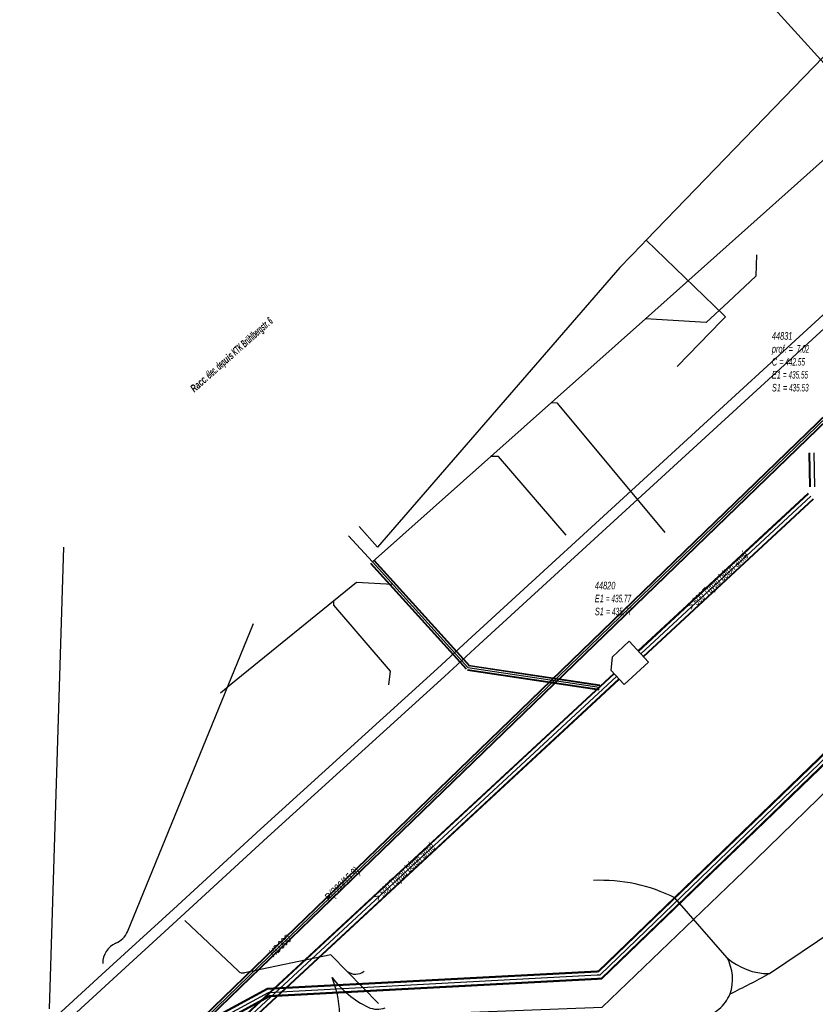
# Model space of a CAD drawing. Header units: metres. Extents: x 2695563 to 2696938, y 1260544 to 1262032.
# Tile 155 of 256: x 2696015 to 2696068, y 1261441 to 1261507. Entities that reach past the tile are written whole.
import ezdxf

# ---------------------------------------------------------------- set-up
doc = ezdxf.new("R2010")
doc.units = ezdxf.units.M
doc.header["$LTSCALE"] = 100
doc.linetypes.add('AUSGEZOGEN', pattern=[0])
doc.linetypes.add('STRICHLINIE2_S3', pattern=[0.25, 0.15, -0.1])
for name, color, linetype in [('Eau portable_Cadastre des conduites_Conduite', 171, 'AUSGEZOGEN'), ('EU_Cadastre des conduites', 24, 'AUSGEZOGEN'), ('EU_Cadastre des conduites – Texte', 7, 'AUSGEZOGEN'), ('EU_Cadastre des conduites_Regard normalisé – Texte', 24, 'AUSGEZOGEN'), ('EU_Cadastre des conduites_Regard – Polygone de détail', 24, 'AUSGEZOGEN'), ('Gaz_Cadastre des conduites_Conduite', 32, 'AUSGEZOGEN'), ('Gaz_Cadastre des conduites_Conduite_Texte', 32, 'AUSGEZOGEN'), ('Réseau électrique_Cadastre des conduite_Bord du tracé', 1, 'AUSGEZOGEN'), ('Réseau électrique_Cadastre des conduite_Texte libre_Texte', 1, 'AUSGEZOGEN'), ('Réseau électrique_Cadastre des conduite_Tronçon de tracé', 1, 'AUSGEZOGEN')]:
    doc.layers.add(name, color=color, linetype=linetype)
doc.styles.add('ARIAL', font='arial.ttf')
doc.styles.add('ARIALNARROW', font='ARIALN.TTF')

# ---------------------------------------------------------------- blocks, each defined once
blk = doc.blocks.new('COMPLEXOBJECT_2359')
at = {"layer": 'Réseau électrique_Cadastre des conduite_Tronçon de tracé', "color": 1, "linetype": 'AUSGEZOGEN', "transparency": 33554687}
blk.add_line((6028.866, 11443.548), (6025.318, 11446.918), dxfattribs=at)
blk.add_arc((6029.213, 11443.924), 0.511, 227.27885, 279.9278, dxfattribs=at)
blk = doc.blocks.new('COMPLEXOBJECT_2360')
at = {"layer": 'Réseau électrique_Cadastre des conduite_Tronçon de tracé', "color": 1, "linetype": 'AUSGEZOGEN', "transparency": 33554687}
blk.add_line((6021.493, 11446.17), (6029.897, 11466.723), dxfattribs=at)
for centre, radius, start, end in [((6020.167, 11446.749), 1.447, 291.74481, 336.41304), ((6021.317, 11444.052), 1.486, 114.39736, 179.99959)]:
    blk.add_arc(centre, radius, start, end, dxfattribs=at)
blk = doc.blocks.new('COMPLEXOBJECT_2609')
at = {"layer": 'Réseau électrique_Cadastre des conduite_Tronçon de tracé', "color": 1, "linetype": 'AUSGEZOGEN', "transparency": 33554687}
blk.add_lwpolyline([(6055.745, 11437.465), (6058.391, 11439.016), (6060.969, 11440.997)], dxfattribs=at)
for centre, radius, start, end in [((6059.08, 11443.157), 2.869, 311.17119, 336.68096), ((6053.008, 11442.713), 5.919, 274.91157, 297.54174)]:
    blk.add_arc(centre, radius, start, end, dxfattribs=at)
blk = doc.blocks.new('COMPLEXOBJECT_2610')
at = {"layer": 'Réseau électrique_Cadastre des conduite_Tronçon de tracé', "color": 1, "linetype": 'AUSGEZOGEN', "transparency": 33554687}
blk.add_lwpolyline([(6064.334, 11443.374), (6068.642, 11446.271), (6072.703, 11448.765)], dxfattribs=at)
for centre, radius, start, end in [((6077.207, 11447.145), 4.398, 123.36934, 141.31289), ((6065.078, 11457.071), 11.275, 312.55314, 320.46721)]:
    blk.add_arc(centre, radius, start, end, dxfattribs=at)
blk = doc.blocks.new('COMPLEXOBJECT_2620')
at = {"layer": 'Réseau électrique_Cadastre des conduite_Tronçon de tracé', "color": 1, "linetype": 'AUSGEZOGEN', "transparency": 33554687}
for centre, radius, start, end in [((6040.477, 11447.129), 6.675, 216.95386, 244.10454), ((6038.17, 11442.506), 1.509, 246.24683, 289.8702)]:
    blk.add_arc(centre, radius, start, end, dxfattribs=at)
blk = doc.blocks.new('COMPLEXOBJECT_2621')
at = {"layer": 'Réseau électrique_Cadastre des conduite_Tronçon de tracé', "color": 1, "linetype": 'AUSGEZOGEN', "transparency": 33554687}
blk.add_line((6061.51, 11444.433), (6058.022, 11448.431), dxfattribs=at)
blk.add_arc((6053.049, 11438.413), 11.185, 63.60038, 92.34703, dxfattribs=at)

msp = doc.modelspace()

# ---------------------------------------------------------------- hatches: boundary and pattern name
at = {"layer": 'Réseau électrique_Cadastre des conduite_Bord du tracé', "lineweight": 18, "transparency": 33554687}
h = msp.add_hatch(dxfattribs=at)
h.set_pattern_fill('MUSTER', color=1, scale=6075, style=0, pattern_type=2)
h.set_pattern_definition([(0, (2708005, 1273150), (6075, 6075), [6075, -6075]), (90, (2708005, 1273150), (-6075, 6075), [6075, -6075])])
h.paths.add_polyline_path([(2696002.23, 1261425.216), (2696004.341, 1261427.12), (2696021.224, 1261442.592), (2696026.008, 1261446.961), (2696031.815, 1261452.291), (2696041.455, 1261461.038), (2696043.622, 1261463.01), (2696045.931, 1261465.133), (2696083.506, 1261499.548), (2696083.027, 1261500.072), (2696045.451, 1261465.656), (2696043.143, 1261463.534), (2696040.978, 1261461.563), (2696031.336, 1261452.815), (2696025.528, 1261447.485), (2696020.745, 1261443.116), (2696003.858, 1261427.64), (2696001.759, 1261425.726)], flags=0)

# ---------------------------------------------------------------- linework, layer by layer
at = {"layer": 'Eau portable_Cadastre des conduites_Conduite', "color": 7, "linetype": 'AUSGEZOGEN', "transparency": 33554687}
msp.add_line((2696062.117, 1261486.729), (2696059.143, 1261483.688), dxfattribs=at)
at = {"layer": 'Eau portable_Cadastre des conduites_Conduite', "linetype": 'AUSGEZOGEN', "transparency": 33554687}
for p, q in [((2696089.554, 1261477.754), (2696053.87, 1261443.355)), ((2696089.584, 1261477.74), (2696053.884, 1261443.325)), ((2696089.615, 1261477.727), (2696053.897, 1261443.294)), ((2696090.045, 1261477.533), (2696054.083, 1261442.866)), ((2696090.076, 1261477.52), (2696054.096, 1261442.835)), ((2696090.106, 1261477.506), (2696054.11, 1261442.805)), ((2696053.806, 1261443.352), (2696031.772, 1261442.188)), ((2696053.808, 1261443.321), (2696031.781, 1261442.157)), ((2696053.809, 1261443.289), (2696031.789, 1261442.126)), ((2696053.87, 1261443.355), (2696053.806, 1261443.352)), ((2696053.884, 1261443.325), (2696053.808, 1261443.321)), ((2696053.897, 1261443.294), (2696053.809, 1261443.289)), ((2696053.833, 1261442.853), (2696031.911, 1261441.694)), ((2696053.834, 1261442.821), (2696031.919, 1261441.663)), ((2696053.836, 1261442.79), (2696031.928, 1261441.632)), ((2696054.083, 1261442.866), (2696053.833, 1261442.853)), ((2696054.096, 1261442.835), (2696053.834, 1261442.821)), ((2696054.11, 1261442.805), (2696053.836, 1261442.79)), ((2696031.772, 1261442.188), (2696022.011, 1261436.904)), ((2696031.781, 1261442.157), (2696022.029, 1261436.878)), ((2696031.789, 1261442.126), (2696022.047, 1261436.852)), ((2696031.911, 1261441.694), (2696022.293, 1261436.488)), ((2696031.919, 1261441.663), (2696022.311, 1261436.462)), ((2696031.928, 1261441.632), (2696022.329, 1261436.436))]:
    msp.add_line(p, q, dxfattribs=at)
at = {"layer": 'Eau portable_Cadastre des conduites_Conduite', "color": 255, "linetype": 'AUSGEZOGEN', "transparency": 33554687}
for p, q in [((2696089.83, 1261477.63), (2696053.99, 1261443.08)), ((2696053.821, 1261443.071), (2696031.85, 1261441.91)), ((2696053.99, 1261443.08), (2696053.821, 1261443.071)), ((2696031.85, 1261441.91), (2696022.17, 1261436.67))]:
    msp.add_line(p, q, dxfattribs=at)
at = {"layer": 'Eau portable_Cadastre des conduites_Conduite', "color": 7, "linetype": 'AUSGEZOGEN', "transparency": 33554687}
for points in [[(2696080.765, 1261516.776), (2696079.816, 1261515.614), (2696079.449, 1261515.234), (2696057.087, 1261492.123)], [(2696057.087, 1261492.123), (2696056.788, 1261491.813), (2696055.326, 1261490.302), (2696039.152, 1261471.634), (2696037.921, 1261473.018)], [(2696057.087, 1261492.123), (2696062.237, 1261487.128), (2696062.376, 1261486.993), (2696062.117, 1261486.729)]]:
    msp.add_lwpolyline(points, dxfattribs=at)
at = {"layer": 'EU_Cadastre des conduites', "color": 24, "linetype": 'AUSGEZOGEN', "transparency": 33554687}
for p, q in [((2696071.957, 1261500.195), (2696057.033, 1261486.857)), ((2696057.033, 1261486.857), (2696038.803, 1261470.659)), ((2696037.21, 1261472.382), (2696038.803, 1261470.659)), ((2696018.196, 1261471.637), (2696017.234, 1261440.824)), ((2696039.896, 1261462.457), (2696040.02, 1261463.371)), ((2696028.66, 1261461.923), (2696029.359, 1261462.491))]:
    msp.add_line(p, q, dxfattribs=at)
at = {"layer": 'EU_Cadastre des conduites', "linetype": 'AUSGEZOGEN', "transparency": 33554687}
for p, q in [((2696068.018, 1261475.654), (2696067.969, 1261477.916)), ((2696068.038, 1261475.655), (2696067.989, 1261477.917)), ((2696068.058, 1261475.655), (2696068.009, 1261477.917)), ((2696056.535, 1261464.707), (2696067.886, 1261475.226)), ((2696056.549, 1261464.692), (2696067.9, 1261475.211)), ((2696056.563, 1261464.678), (2696067.914, 1261475.197)), ((2696056.875, 1261464.34), (2696068.226, 1261474.859)), ((2696056.889, 1261464.326), (2696068.24, 1261474.845)), ((2696056.903, 1261464.311), (2696068.254, 1261474.83)), ((2696038.677, 1261470.545), (2696045.059, 1261463.486)), ((2696038.692, 1261470.558), (2696045.074, 1261463.499)), ((2696038.706, 1261470.572), (2696045.088, 1261463.513)), ((2696038.9, 1261470.746), (2696045.282, 1261463.687)), ((2696038.914, 1261470.76), (2696045.296, 1261463.701)), ((2696038.929, 1261470.773), (2696045.311, 1261463.714)), ((2696045.204, 1261463.729), (2696053.973, 1261462.413)), ((2696045.207, 1261463.748), (2696053.976, 1261462.432)), ((2696045.21, 1261463.768), (2696053.979, 1261462.452)), ((2696015.315, 1261426.524), (2696054.923, 1261463.212)), ((2696015.328, 1261426.509), (2696054.936, 1261463.197)), ((2696015.342, 1261426.495), (2696054.95, 1261463.183)), ((2696045.16, 1261463.432), (2696053.929, 1261462.116)), ((2696045.163, 1261463.452), (2696053.932, 1261462.136)), ((2696045.166, 1261463.471), (2696053.935, 1261462.155)), ((2696015.654, 1261426.157), (2696055.262, 1261462.845)), ((2696015.668, 1261426.143), (2696055.276, 1261462.831)), ((2696015.681, 1261426.128), (2696055.289, 1261462.816))]:
    msp.add_line(p, q, dxfattribs=at)
at = {"layer": 'EU_Cadastre des conduites', "color": 255, "transparency": 33554687}
for p, q in [((2696068.338, 1261475.661), (2696068.289, 1261477.923)), ((2696056.719, 1261464.509), (2696068.07, 1261475.028)), ((2696038.803, 1261470.659), (2696045.185, 1261463.6)), ((2696045.185, 1261463.6), (2696053.954, 1261462.284)), ((2696015.498, 1261426.326), (2696055.106, 1261463.014))]:
    msp.add_line(p, q, dxfattribs=at)
at = {"layer": 'EU_Cadastre des conduites', "color": 24, "linetype": 'AUSGEZOGEN', "transparency": 33554687}
for points in [[(2696056.32, 1261517.83), (2696071.855, 1261500.723), (2696071.957, 1261500.195)], [(2696064.438, 1261491.129), (2696064.393, 1261489.716), (2696062.57, 1261488.005)], [(2696062.57, 1261488.005), (2696061.095, 1261486.621), (2696057.033, 1261486.857)], [(2696058.351, 1261472.602), (2696051.167, 1261481.248), (2696050.737, 1261481.263)], [(2696051.744, 1261472.445), (2696047.214, 1261477.681), (2696046.7, 1261477.676)], [(2696029.359, 1261462.491), (2696037.734, 1261469.294), (2696040.144, 1261469.176)], [(2696040.02, 1261463.371), (2696036.226, 1261467.76), (2696036.232, 1261468.079)]]:
    msp.add_lwpolyline(points, dxfattribs=at)
at = {"layer": 'EU_Cadastre des conduites_Regard – Polygone de détail', "color": 24, "linetype": 'STRICHLINIE2_S3', "transparency": 33554687}
msp.add_lwpolyline([(2696055.938, 1261465.352), (2696054.801, 1261464.299), (2696054.732, 1261463.417), (2696055.616, 1261462.464), (2696057.23, 1261463.959), (2696055.938, 1261465.352)], close=True, dxfattribs=at)
at = {"layer": 'Gaz_Cadastre des conduites_Conduite', "linetype": 'AUSGEZOGEN', "transparency": 33554687}
for p, q in [((2696091.689, 1261502.365), (2696017.863, 1261430.991)), ((2696091.702, 1261502.352), (2696017.876, 1261430.978)), ((2696091.715, 1261502.338), (2696017.889, 1261430.964)), ((2696091.897, 1261502.15), (2696018.071, 1261430.776)), ((2696091.91, 1261502.136), (2696018.084, 1261430.762)), ((2696091.923, 1261502.123), (2696018.097, 1261430.749))]:
    msp.add_line(p, q, dxfattribs=at)
at = {"layer": 'Gaz_Cadastre des conduites_Conduite', "color": 255, "linetype": 'AUSGEZOGEN', "transparency": 33554687}
msp.add_line((2696091.806, 1261502.244), (2696017.98, 1261430.87), dxfattribs=at)
at = {"layer": 'Réseau électrique_Cadastre des conduite_Bord du tracé', "color": 1, "linetype": 'AUSGEZOGEN', "transparency": 33554687}
msp.add_lwpolyline([(2696002.23, 1261425.216), (2696004.341, 1261427.12), (2696021.224, 1261442.592), (2696026.008, 1261446.961), (2696031.815, 1261452.291), (2696041.455, 1261461.038), (2696043.622, 1261463.01), (2696045.931, 1261465.133), (2696083.506, 1261499.548), (2696083.027, 1261500.072), (2696045.451, 1261465.656), (2696043.143, 1261463.534), (2696040.978, 1261461.563), (2696031.336, 1261452.815), (2696025.528, 1261447.485), (2696020.745, 1261443.116), (2696003.858, 1261427.64), (2696001.759, 1261425.726), (2696002.23, 1261425.216)], close=True, dxfattribs=at)
at = {"layer": 'Réseau électrique_Cadastre des conduite_Tronçon de tracé', "color": 1, "linetype": 'AUSGEZOGEN', "transparency": 33554687}
for p, q in [((2696036.039, 1261444.436), (2696030.271, 1261443.23)), ((2696037.132, 1261443.327), (2696036.039, 1261444.436)), ((2696039.214, 1261441.194), (2696037.132, 1261443.327))]:
    msp.add_line(p, q, dxfattribs=at)
msp.add_lwpolyline([(2696015.697, 1261431.442), (2696017.5, 1261432.504), (2696026.566, 1261437.039), (2696032.828, 1261440.102), (2696038.958, 1261440.367), (2696054.15, 1261440.935), (2696063.593, 1261450.015), (2696071.061, 1261457.257), (2696080.49, 1261466.352), (2696087.591, 1261473.225), (2696094.04, 1261479.458), (2696097.347, 1261490.835), (2696098.173, 1261493.929)], dxfattribs=at)
for centre, radius, start, end in [((2696059.816, 1261442.802), 3.029, 341.30153, 28.41445), ((2696065.278, 1261447.408), 4.225, 228.52996, 270.35795), ((2696037.685, 1261444.076), 0.931, 233.55982, 307.36264), ((2696029.583, 1261440.28), 7.046, 358.38311, 22.05995), ((2696035.787, 1261497.108), 61.474, 295.94742, 298.69518)]:
    msp.add_arc(centre, radius, start, end, dxfattribs=at)

# ---------------------------------------------------------------- block references
at = {"layer": 'Réseau électrique_Cadastre des conduite_Tronçon de tracé', "color": 1, "linetype": 'AUSGEZOGEN', "lineweight": -3, "transparency": 33554687}
for name in ['COMPLEXOBJECT_2360', 'COMPLEXOBJECT_2610', 'COMPLEXOBJECT_2621', 'COMPLEXOBJECT_2359', 'COMPLEXOBJECT_2620', 'COMPLEXOBJECT_2609']:
    msp.add_blockref(name, (2690000.97, 1249999.81), dxfattribs=at)

# ---------------------------------------------------------------- texts
at = {"layer": 'EU_Cadastre des conduites – Texte', "color": 24, "transparency": 33554687, "char_height": 0.55705, "width": 6, "attachment_point": 5, "style": 'ARIAL'}
for insert, rotation in [((2696061.919, 1261469.342), 43.4718), ((2696040.992, 1261449.907), 43.389)]:
    msp.add_mtext('\\A1;{\\fArial|b0|i1|c0|p34;\\W0.7;> \\W0.49;500 Tuyau béton armé}', dxfattribs=dict(at, insert=insert, rotation=rotation))
at = {"layer": 'EU_Cadastre des conduites_Regard normalisé – Texte', "color": 24, "transparency": 33554687, "char_height": 0.50641, "attachment_point": 1, "line_spacing_factor": 1.024096, "style": 'ARIAL'}
for s, insert, width in [('\\A1;{\\fArial|b0|i1|c0|p34;\\W0.69564;44831}\\P{\\fArial|b0|i1|c0|p34;\\H0.99721x;\\W0.69564;prof. = \\W0.48695; 7.02}\\P{\\fArial|b0|i1|c0|p34;\\H0.99721x;\\W0.69564;C =\\W0.48695; 442.55}\\P{\\fArial|b0|i1|c0|p34;\\H0.99721x;\\W0.69564;E1 \\W0.48695;= 435.55}\\P{\\fArial|b0|i1|c0|p34;\\H0.99721x;\\W0.69564;S1 =\\W0.48695; 435.53}', (2696065.474, 1261485.978), 2.83926), ('\\A1;{\\fArial|b0|i1|c0|p34;\\W0.69641;44820}\\P{\\fArial|b0|i1|c0|p34;\\H0.99721x;\\W0.69641;E1 \\W0.48749;= 435.77}\\P{\\fArial|b0|i1|c0|p34;\\H0.99721x;\\W0.69641;S1 =\\W0.48749; 435.77}', (2696053.655, 1261469.324), 2.82235)]:
    msp.add_mtext(s, dxfattribs=dict(at, insert=insert, width=width))
at = {"layer": 'Gaz_Cadastre des conduites_Conduite_Texte', "color": 32, "transparency": 33554687, "char_height": 0.55825, "attachment_point": 5, "rotation": 44.0325, "style": 'ARIAL'}
for s, insert, width in [('\\A1;{\\fArial|i1|b0;\\H0.558250;\\W0.700000;\\C32;R(280/15.9)}\\P', (2696036.842, 1261449.098), 3.09245), ('\\A1;{\\fArial|i1|b0;\\H0.558250;\\W0.700000;\\C32;HD300}\\P', (2696032.639, 1261445.035), 1.90938)]:
    msp.add_mtext(s, dxfattribs=dict(at, insert=insert, width=width))
at = {"layer": 'Réseau électrique_Cadastre des conduite_Texte libre_Texte', "color": 1, "transparency": 33554687, "insert": (2696029.445, 1261484.419), "char_height": 0.5075, "width": 12, "attachment_point": 5, "rotation": 41.6682, "style": 'ARIALNARROW'}
msp.add_mtext('\\A1;{\\fArial Narrow|b1|i1|c0|p34;\\W0.7;Racc\\W0.49;. élec. dep\\W0.7;uis\\W0.49; KTK Brühlbergstr. 6}', dxfattribs=at)

doc.saveas('drawing.dxf')
